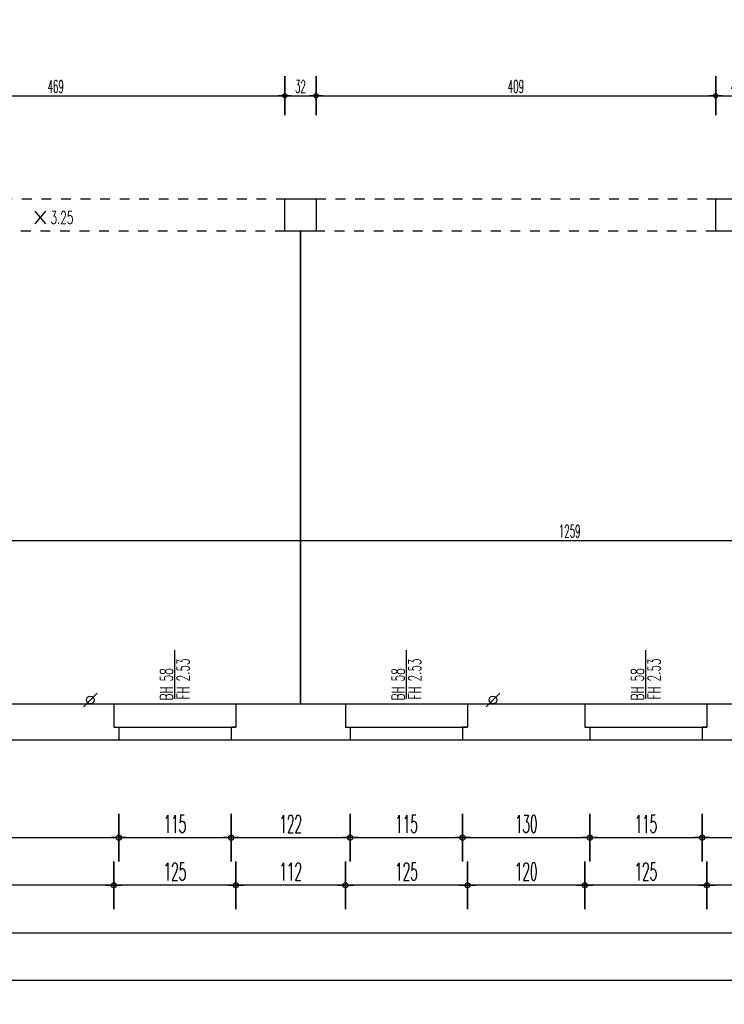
# Model space of a CAD drawing. Extents: x -14.3 to 68.8, y -3.9 to 57.4.
# Tile 3 of 46: x 7.3 to 14.5, y -2.7 to 7.4. Entities that reach past the tile are written whole.
import ezdxf
from ezdxf.enums import TextEntityAlignment as Align

# ---------------------------------------------------------------- set-up
doc = ezdxf.new("R2010")
doc.units = 0
doc.header["$LTSCALE"] = 0.25
doc.header["$MEASUREMENT"] = 0
doc.header["$PDMODE"] = 34
doc.header["$PDSIZE"] = 0.06
doc.linetypes.add('BOS_PUNKT', pattern=[0.18, 0, -0.18])
doc.layers.get('0').update_dxf_attribs({"color": 30, "linetype": 'CONTINUOUS'})
doc.layers.get('DEFPOINTS').update_dxf_attribs({"linetype": 'CONTINUOUS'})
for name, color, linetype in [('01BEM-A', 7, 'CONTINUOUS'), ('01BEM-FEN', 7, 'CONTINUOUS'), ('01BEM-I', 7, 'CONTINUOUS'), ('01FEN', 4, 'CONTINUOUS'), ('01FLA-POLY1', 1, 'CONTINUOUS'), ('01TGA-STG', 4, 'CONTINUOUS'), ('01TXT', 7, 'CONTINUOUS'), ('01WAN', 3, 'CONTINUOUS'), ('01WAN-S', 7, 'CONTINUOUS'), ('01WAN-UZ', 7, 'BOS_PUNKT')]:
    doc.layers.add(name, color=color, linetype=linetype)
doc.styles.add('BOS', font='romans.shx', dxfattribs={"width": 0.6})
doc.styles.add('BOS-BEM', font='romans.shx', dxfattribs={"width": 0.5})
doc.dimstyles.new('BOS-130', dxfattribs={"dimscale": 0.001, "dimtxt": 130, "dimasz": 10.666667, "dimexe": 1.8, "dimexo": 0.1, "dimgap": 30, "dimtad": 1, "dimdec": 4, "dimlfac": 100, "dimrnd": 0.5, "dimzin": 12, "dimtxsty": 'BOS-BEM', "dimblk1": 'BOS-BEM', "dimblk2": 'BOS-BEM', "dimsah": 1, "dimcen": 1.5, "dimse1": 1, "dimse2": 1, "dimclrd": 256, "dimclre": 256, "dimclrt": 256, "dimazin": 3, "dimtfac": 1, "dimtdec": 4, "dimtmove": 0, "dimatfit": 3, "dimtvp": 1.2, "dimtolj": 1, "dimtzin": 0})
doc.dimstyles.new('BOS-180', dxfattribs={"dimscale": 0.001, "dimtxt": 180, "dimasz": 13, "dimexe": 1.8, "dimexo": 0.1, "dimgap": 50, "dimtad": 1, "dimdec": 4, "dimlfac": 100, "dimrnd": 0.5, "dimzin": 12, "dimtxsty": 'BOS-BEM', "dimblk1": 'BOS-BEM', "dimblk2": 'BOS-BEM', "dimsah": 1, "dimcen": 1.5, "dimse1": 1, "dimse2": 1, "dimclrd": 256, "dimclre": 256, "dimclrt": 256, "dimazin": 3, "dimtfac": 1, "dimtdec": 4, "dimtmove": 0, "dimatfit": 3, "dimtvp": 1.2, "dimtolj": 1, "dimtzin": 0})

# ---------------------------------------------------------------- blocks, each defined once
blk = doc.blocks.new('BL_TGA-STGL')
blk.add_line((-0.071, -0.071), (0.071, 0.071))
blk.add_circle((0, 0), 0.04)
blk = doc.blocks.new('BOS-BEM')
for p, q in [((0, -18.75), (0, 18.75)), ((-6.25, 0), (6.25, 0))]:
    blk.add_line(p, q)
blk.add_circle((0, 0), 2)
blk = doc.blocks.new('*D858')
at = {"layer": '01BEM-A'}
blk.add_line((3.443, -1), (8.297, -1), dxfattribs=at)
at = {"layer": 'DEFPOINTS', "color": 0}
for p in [(3.43, 0), (8.31, 0), (8.31, -1)]:
    blk.add_point(p, dxfattribs=at)
at = {"layer": '01BEM-A', "xscale": 0.013, "yscale": 0.013, "zscale": 0.013, "rotation": 180}
blk.add_blockref('BOS-BEM', (3.43, -1), dxfattribs=at)
at = {"layer": '01BEM-A', "xscale": 0.013, "yscale": 0.013, "zscale": 0.013}
blk.add_blockref('BOS-BEM', (8.31, -1), dxfattribs=at)
at = {"layer": '01BEM-A', "insert": (5.87, -0.86), "char_height": 0.18, "attachment_point": 5, "style": 'BOS-BEM'}
blk.add_mtext('\\A1;488', dxfattribs=at)
blk = doc.blocks.new('*D886')
at = {"layer": '01BEM-A'}
blk.add_line((8.323, -1), (9.447, -1), dxfattribs=at)
at = {"layer": 'DEFPOINTS', "color": 0}
for p in [(8.31, 0), (9.46, 0), (9.46, -1)]:
    blk.add_point(p, dxfattribs=at)
at = {"layer": '01BEM-A', "xscale": 0.013, "yscale": 0.013, "zscale": 0.013, "rotation": 180}
blk.add_blockref('BOS-BEM', (8.31, -1), dxfattribs=at)
at = {"layer": '01BEM-A', "xscale": 0.013, "yscale": 0.013, "zscale": 0.013}
blk.add_blockref('BOS-BEM', (9.46, -1), dxfattribs=at)
at = {"layer": '01BEM-A', "insert": (8.885, -0.86), "char_height": 0.18, "attachment_point": 5, "style": 'BOS-BEM'}
blk.add_mtext('\\A1;115', dxfattribs=at)
blk = doc.blocks.new('*D885')
at = {"layer": '01BEM-A'}
blk.add_line((9.473, -1), (10.667, -1), dxfattribs=at)
at = {"layer": 'DEFPOINTS', "color": 0}
for p in [(10.68, 0), (9.46, 0), (10.68, -1)]:
    blk.add_point(p, dxfattribs=at)
at = {"layer": '01BEM-A', "xscale": 0.013, "yscale": 0.013, "zscale": 0.013, "rotation": 180}
blk.add_blockref('BOS-BEM', (9.46, -1), dxfattribs=at)
at = {"layer": '01BEM-A', "xscale": 0.013, "yscale": 0.013, "zscale": 0.013}
blk.add_blockref('BOS-BEM', (10.68, -1), dxfattribs=at)
at = {"layer": '01BEM-A', "insert": (10.07, -0.86), "char_height": 0.18, "attachment_point": 5, "style": 'BOS-BEM'}
blk.add_mtext('\\A1;122', dxfattribs=at)
blk = doc.blocks.new('*D884')
at = {"layer": '01BEM-A'}
blk.add_line((10.693, -1), (11.817, -1), dxfattribs=at)
at = {"layer": 'DEFPOINTS', "color": 0}
for p in [(10.68, 0), (11.83, 0), (11.83, -1)]:
    blk.add_point(p, dxfattribs=at)
at = {"layer": '01BEM-A', "xscale": 0.013, "yscale": 0.013, "zscale": 0.013, "rotation": 180}
blk.add_blockref('BOS-BEM', (10.68, -1), dxfattribs=at)
at = {"layer": '01BEM-A', "xscale": 0.013, "yscale": 0.013, "zscale": 0.013}
blk.add_blockref('BOS-BEM', (11.83, -1), dxfattribs=at)
at = {"layer": '01BEM-A', "insert": (11.255, -0.86), "char_height": 0.18, "attachment_point": 5, "style": 'BOS-BEM'}
blk.add_mtext('\\A1;115', dxfattribs=at)
blk = doc.blocks.new('*D883')
at = {"layer": '01BEM-A'}
blk.add_line((11.843, -1), (13.117, -1), dxfattribs=at)
at = {"layer": 'DEFPOINTS', "color": 0}
for p in [(13.13, 0), (11.83, 0), (13.13, -1)]:
    blk.add_point(p, dxfattribs=at)
at = {"layer": '01BEM-A', "xscale": 0.013, "yscale": 0.013, "zscale": 0.013, "rotation": 180}
blk.add_blockref('BOS-BEM', (11.83, -1), dxfattribs=at)
at = {"layer": '01BEM-A', "xscale": 0.013, "yscale": 0.013, "zscale": 0.013}
blk.add_blockref('BOS-BEM', (13.13, -1), dxfattribs=at)
at = {"layer": '01BEM-A', "insert": (12.48, -0.86), "char_height": 0.18, "attachment_point": 5, "style": 'BOS-BEM'}
blk.add_mtext('\\A1;130', dxfattribs=at)
blk = doc.blocks.new('*D882')
at = {"layer": '01BEM-A'}
blk.add_line((13.143, -1), (14.267, -1), dxfattribs=at)
at = {"layer": 'DEFPOINTS', "color": 0}
for p in [(13.13, 0), (14.28, 0), (14.28, -1)]:
    blk.add_point(p, dxfattribs=at)
at = {"layer": '01BEM-A', "xscale": 0.013, "yscale": 0.013, "zscale": 0.013, "rotation": 180}
blk.add_blockref('BOS-BEM', (13.13, -1), dxfattribs=at)
at = {"layer": '01BEM-A', "xscale": 0.013, "yscale": 0.013, "zscale": 0.013}
blk.add_blockref('BOS-BEM', (14.28, -1), dxfattribs=at)
at = {"layer": '01BEM-A', "insert": (13.705, -0.86), "char_height": 0.18, "attachment_point": 5, "style": 'BOS-BEM'}
blk.add_mtext('\\A1;115', dxfattribs=at)
blk = doc.blocks.new('*D881')
at = {"layer": '01BEM-A'}
blk.add_line((14.293, -1), (15.417, -1), dxfattribs=at)
at = {"layer": 'DEFPOINTS', "color": 0}
for p in [(15.43, 0), (14.28, 0), (15.43, -1)]:
    blk.add_point(p, dxfattribs=at)
at = {"layer": '01BEM-A', "xscale": 0.013, "yscale": 0.013, "zscale": 0.013, "rotation": 180}
blk.add_blockref('BOS-BEM', (14.28, -1), dxfattribs=at)
at = {"layer": '01BEM-A', "xscale": 0.013, "yscale": 0.013, "zscale": 0.013}
blk.add_blockref('BOS-BEM', (15.43, -1), dxfattribs=at)
at = {"layer": '01BEM-A', "insert": (14.855, -0.86), "char_height": 0.18, "attachment_point": 5, "style": 'BOS-BEM'}
blk.add_mtext('\\A1;115', dxfattribs=at)
blk = doc.blocks.new('*D880')
at = {"layer": '01BEM-A'}
blk.add_line((15.367, -1.4875), (14.343, -1.4875), dxfattribs=at)
at = {"layer": 'DEFPOINTS', "color": 0}
for p in [(14.33, 0.37), (15.38, 0.37), (14.33, -1.4875)]:
    blk.add_point(p, dxfattribs=at)
at = {"layer": '01BEM-A', "xscale": 0.013, "yscale": 0.013, "zscale": 0.013, "rotation": 180}
blk.add_blockref('BOS-BEM', (14.33, -1.4875), dxfattribs=at)
at = {"layer": '01BEM-A', "xscale": 0.013, "yscale": 0.013, "zscale": 0.013}
blk.add_blockref('BOS-BEM', (15.38, -1.4875), dxfattribs=at)
at = {"layer": '01BEM-A', "insert": (14.855, -1.3475), "char_height": 0.18, "attachment_point": 5, "style": 'BOS-BEM'}
blk.add_mtext('\\A1;105', dxfattribs=at)
blk = doc.blocks.new('*D879')
at = {"layer": '01BEM-A'}
blk.add_line((14.317, -1.4875), (13.093, -1.4875), dxfattribs=at)
at = {"layer": 'DEFPOINTS', "color": 0}
for p in [(14.33, 0.37), (13.08, 0.25), (13.08, -1.4875)]:
    blk.add_point(p, dxfattribs=at)
at = {"layer": '01BEM-A', "xscale": 0.013, "yscale": 0.013, "zscale": 0.013, "rotation": 180}
blk.add_blockref('BOS-BEM', (13.08, -1.4875), dxfattribs=at)
at = {"layer": '01BEM-A', "xscale": 0.013, "yscale": 0.013, "zscale": 0.013}
blk.add_blockref('BOS-BEM', (14.33, -1.4875), dxfattribs=at)
at = {"layer": '01BEM-A', "insert": (13.705, -1.3475), "char_height": 0.18, "attachment_point": 5, "style": 'BOS-BEM'}
blk.add_mtext('\\A1;125', dxfattribs=at)
blk = doc.blocks.new('*D878')
at = {"layer": '01BEM-A'}
blk.add_line((13.067, -1.4875), (11.893, -1.4875), dxfattribs=at)
at = {"layer": 'DEFPOINTS', "color": 0}
for p in [(11.88, 0.25), (13.08, 0.25), (11.88, -1.4875)]:
    blk.add_point(p, dxfattribs=at)
at = {"layer": '01BEM-A', "xscale": 0.013, "yscale": 0.013, "zscale": 0.013, "rotation": 180}
blk.add_blockref('BOS-BEM', (11.88, -1.4875), dxfattribs=at)
at = {"layer": '01BEM-A', "xscale": 0.013, "yscale": 0.013, "zscale": 0.013}
blk.add_blockref('BOS-BEM', (13.08, -1.4875), dxfattribs=at)
at = {"layer": '01BEM-A', "insert": (12.48, -1.3475), "char_height": 0.18, "attachment_point": 5, "style": 'BOS-BEM'}
blk.add_mtext('\\A1;120', dxfattribs=at)
blk = doc.blocks.new('*D877')
at = {"layer": '01BEM-A'}
blk.add_line((11.867, -1.4875), (10.643, -1.4875), dxfattribs=at)
at = {"layer": 'DEFPOINTS', "color": 0}
for p in [(10.63, 0.25), (11.88, 0.25), (10.63, -1.4875)]:
    blk.add_point(p, dxfattribs=at)
at = {"layer": '01BEM-A', "xscale": 0.013, "yscale": 0.013, "zscale": 0.013, "rotation": 180}
blk.add_blockref('BOS-BEM', (10.63, -1.4875), dxfattribs=at)
at = {"layer": '01BEM-A', "xscale": 0.013, "yscale": 0.013, "zscale": 0.013}
blk.add_blockref('BOS-BEM', (11.88, -1.4875), dxfattribs=at)
at = {"layer": '01BEM-A', "insert": (11.255, -1.3475), "char_height": 0.18, "attachment_point": 5, "style": 'BOS-BEM'}
blk.add_mtext('\\A1;125', dxfattribs=at)
blk = doc.blocks.new('*D876')
at = {"layer": '01BEM-A'}
blk.add_line((10.617, -1.487), (9.523, -1.487), dxfattribs=at)
at = {"layer": 'DEFPOINTS', "color": 0}
for p in [(9.51, 0.227), (10.63, 0.25), (9.51, -1.487)]:
    blk.add_point(p, dxfattribs=at)
at = {"layer": '01BEM-A', "xscale": 0.013, "yscale": 0.013, "zscale": 0.013, "rotation": 180}
blk.add_blockref('BOS-BEM', (9.51, -1.487), dxfattribs=at)
at = {"layer": '01BEM-A', "xscale": 0.013, "yscale": 0.013, "zscale": 0.013}
blk.add_blockref('BOS-BEM', (10.63, -1.487), dxfattribs=at)
at = {"layer": '01BEM-A', "insert": (10.07, -1.347), "char_height": 0.18, "attachment_point": 5, "style": 'BOS-BEM'}
blk.add_mtext('\\A1;112', dxfattribs=at)
blk = doc.blocks.new('*D875')
at = {"layer": '01BEM-A'}
blk.add_line((9.497, -1.487), (8.273, -1.487), dxfattribs=at)
at = {"layer": 'DEFPOINTS', "color": 0}
for p in [(8.26, 0.25), (9.51, 0.227), (8.26, -1.487)]:
    blk.add_point(p, dxfattribs=at)
at = {"layer": '01BEM-A', "xscale": 0.013, "yscale": 0.013, "zscale": 0.013, "rotation": 180}
blk.add_blockref('BOS-BEM', (8.26, -1.487), dxfattribs=at)
at = {"layer": '01BEM-A', "xscale": 0.013, "yscale": 0.013, "zscale": 0.013}
blk.add_blockref('BOS-BEM', (9.51, -1.487), dxfattribs=at)
at = {"layer": '01BEM-A', "insert": (8.885, -1.347), "char_height": 0.18, "attachment_point": 5, "style": 'BOS-BEM'}
blk.add_mtext('\\A1;125', dxfattribs=at)
blk = doc.blocks.new('*D857')
at = {"layer": '01BEM-A'}
blk.add_line((8.247, -1.4875), (3.493, -1.4875), dxfattribs=at)
at = {"layer": 'DEFPOINTS', "color": 0}
for p in [(3.48, 0.25), (8.26, 0.25), (3.48, -1.4875)]:
    blk.add_point(p, dxfattribs=at)
at = {"layer": '01BEM-A', "xscale": 0.013, "yscale": 0.013, "zscale": 0.013, "rotation": 180}
blk.add_blockref('BOS-BEM', (3.48, -1.4875), dxfattribs=at)
at = {"layer": '01BEM-A', "xscale": 0.013, "yscale": 0.013, "zscale": 0.013}
blk.add_blockref('BOS-BEM', (8.26, -1.4875), dxfattribs=at)
at = {"layer": '01BEM-A', "insert": (5.87, -1.3475), "char_height": 0.18, "attachment_point": 5, "style": 'BOS-BEM'}
blk.add_mtext('\\A1;478', dxfattribs=at)
blk = doc.blocks.new('*D851')
at = {"layer": '01BEM-A'}
blk.add_line((0.013, -1.975), (36.007, -1.975), dxfattribs=at)
at = {"layer": 'DEFPOINTS', "color": 0}
for p in [(0, 1.63), (36.02, 0), (36.02, -1.975)]:
    blk.add_point(p, dxfattribs=at)
at = {"layer": '01BEM-A', "xscale": 0.013, "yscale": 0.013, "zscale": 0.013, "rotation": 180}
blk.add_blockref('BOS-BEM', (0, -1.975), dxfattribs=at)
at = {"layer": '01BEM-A', "xscale": 0.013, "yscale": 0.013, "zscale": 0.013}
blk.add_blockref('BOS-BEM', (36.02, -1.975), dxfattribs=at)
at = {"layer": '01BEM-A', "insert": (18.01, -1.835), "char_height": 0.18, "attachment_point": 5, "style": 'BOS-BEM'}
blk.add_mtext('\\A1;3602', dxfattribs=at)
blk = doc.blocks.new('*D806')
at = {"layer": '01BEM-A'}
blk.add_line((48.781, -2.462), (-4.007, -2.462), dxfattribs=at)
at = {"layer": 'DEFPOINTS', "color": 0}
for p in [(48.794, 10.707), (-4.02, 1.57), (-4.02, -2.462)]:
    blk.add_point(p, dxfattribs=at)
at = {"layer": '01BEM-A', "xscale": 0.013, "yscale": 0.013, "zscale": 0.013, "rotation": 180}
blk.add_blockref('BOS-BEM', (-4.02, -2.462), dxfattribs=at)
at = {"layer": '01BEM-A', "xscale": 0.013, "yscale": 0.013, "zscale": 0.013}
blk.add_blockref('BOS-BEM', (48.794, -2.462), dxfattribs=at)
at = {"layer": '01BEM-A', "insert": (22.387, -2.322), "char_height": 0.18, "attachment_point": 5, "style": 'BOS-BEM'}
blk.add_mtext('\\A1;5281.5', dxfattribs=at)
blk = doc.blocks.new('*D1021')
at = {"layer": '01BEM-I'}
blk.add_line((5.331, 6.596), (9.999, 6.596), dxfattribs=at)
at = {"layer": 'DEFPOINTS', "color": 0}
for p in [(10.01, 6.596), (5.32, 5.54), (10.01, 5.54)]:
    blk.add_point(p, dxfattribs=at)
at = {"layer": '01BEM-I', "xscale": 0.01066666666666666, "yscale": 0.01066666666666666, "zscale": 0.01066666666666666, "rotation": 180}
blk.add_blockref('BOS-BEM', (5.32, 6.596), dxfattribs=at)
at = {"layer": '01BEM-I', "xscale": 0.01066666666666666, "yscale": 0.01066666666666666, "zscale": 0.01066666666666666}
blk.add_blockref('BOS-BEM', (10.01, 6.596), dxfattribs=at)
at = {"layer": '01BEM-I', "insert": (7.665, 6.691), "char_height": 0.13, "attachment_point": 5, "style": 'BOS-BEM'}
blk.add_mtext('\\A1;469', dxfattribs=at)
blk = doc.blocks.new('*D1034')
at = {"layer": '01BEM-I'}
blk.add_line((10.021, 6.596), (10.319, 6.596), dxfattribs=at)
at = {"layer": 'DEFPOINTS', "color": 0}
for p in [(10.33, 6.596), (10.01, 5.54), (10.33, 5.54)]:
    blk.add_point(p, dxfattribs=at)
at = {"layer": '01BEM-I', "xscale": 0.01066666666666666, "yscale": 0.01066666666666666, "zscale": 0.01066666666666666, "rotation": 180}
blk.add_blockref('BOS-BEM', (10.01, 6.596), dxfattribs=at)
at = {"layer": '01BEM-I', "xscale": 0.01066666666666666, "yscale": 0.01066666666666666, "zscale": 0.01066666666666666}
blk.add_blockref('BOS-BEM', (10.33, 6.596), dxfattribs=at)
at = {"layer": '01BEM-I', "insert": (10.17, 6.691), "char_height": 0.13, "attachment_point": 5, "style": 'BOS-BEM'}
blk.add_mtext('\\A1;32', dxfattribs=at)
blk = doc.blocks.new('*D1033')
at = {"layer": '01BEM-I'}
blk.add_line((10.341, 6.596), (14.409, 6.596), dxfattribs=at)
at = {"layer": 'DEFPOINTS', "color": 0}
for p in [(14.42, 6.596), (10.33, 5.54), (14.42, 5.54)]:
    blk.add_point(p, dxfattribs=at)
at = {"layer": '01BEM-I', "xscale": 0.01066666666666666, "yscale": 0.01066666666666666, "zscale": 0.01066666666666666, "rotation": 180}
blk.add_blockref('BOS-BEM', (10.33, 6.596), dxfattribs=at)
at = {"layer": '01BEM-I', "xscale": 0.01066666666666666, "yscale": 0.01066666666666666, "zscale": 0.01066666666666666}
blk.add_blockref('BOS-BEM', (14.42, 6.596), dxfattribs=at)
at = {"layer": '01BEM-I', "insert": (12.375, 6.691), "char_height": 0.13, "attachment_point": 5, "style": 'BOS-BEM'}
blk.add_mtext('\\A1;409', dxfattribs=at)
blk = doc.blocks.new('*D1035')
at = {"layer": '01BEM-I'}
blk.add_line((14.431, 6.596), (14.829, 6.596), dxfattribs=at)
at = {"layer": 'DEFPOINTS', "color": 0}
for p in [(14.84, 6.596), (14.42, 5.54), (14.84, 5.54)]:
    blk.add_point(p, dxfattribs=at)
at = {"layer": '01BEM-I', "xscale": 0.01066666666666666, "yscale": 0.01066666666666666, "zscale": 0.01066666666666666, "rotation": 180}
blk.add_blockref('BOS-BEM', (14.42, 6.596), dxfattribs=at)
at = {"layer": '01BEM-I', "xscale": 0.01066666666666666, "yscale": 0.01066666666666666, "zscale": 0.01066666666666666}
blk.add_blockref('BOS-BEM', (14.84, 6.596), dxfattribs=at)
at = {"layer": '01BEM-I', "insert": (14.63, 6.691), "char_height": 0.13, "attachment_point": 5, "style": 'BOS-BEM'}
blk.add_mtext('\\A1;42', dxfattribs=at)
blk = doc.blocks.new('*D854')
at = {"layer": '01BEM-I'}
blk.add_line((6.641, 2.043), (19.209, 2.043), dxfattribs=at)
at = {"layer": 'DEFPOINTS', "color": 0}
for p in [(6.63, 2.905), (19.22, 2.79), (19.22, 2.043)]:
    blk.add_point(p, dxfattribs=at)
at = {"layer": '01BEM-I', "xscale": 0.01066666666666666, "yscale": 0.01066666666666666, "zscale": 0.01066666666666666, "rotation": 180}
blk.add_blockref('BOS-BEM', (6.63, 2.043), dxfattribs=at)
at = {"layer": '01BEM-I', "xscale": 0.01066666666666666, "yscale": 0.01066666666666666, "zscale": 0.01066666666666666}
blk.add_blockref('BOS-BEM', (19.22, 2.043), dxfattribs=at)
at = {"layer": '01BEM-I', "insert": (12.925, 2.138), "char_height": 0.13, "attachment_point": 5, "style": 'BOS-BEM'}
blk.add_mtext('\\A1;1259', dxfattribs=at)

msp = doc.modelspace()

# ---------------------------------------------------------------- linework, layer by layer
at = {"layer": '01BEM-FEN', "linetype": 'BYBLOCK'}
for p, q in [((8.885, 0.42), (8.885, 0.92)), ((11.255, 0.42), (11.255, 0.92)), ((13.705, 0.42), (13.705, 0.92))]:
    msp.add_line(p, q, dxfattribs=at)
at = {"layer": '01FEN'}
for p, q in [((8.26, 0.13), (9.51, 0.13)), ((10.63, 0.13), (11.88, 0.13)), ((13.08, 0.13), (14.33, 0.13))]:
    msp.add_line(p, q, dxfattribs=at)
at = {"layer": '01FLA-POLY1'}
for points in [[(5.835, 0.37), (8.26, 0.37), (9.51, 0.37), (10.17, 0.37), (10.17, 5.21), (10.01, 5.21), (10.01, 5.54), (10.33, 5.54), (10.33, 5.21), (10.17, 5.21), (10.17, 0.37), (10.63, 0.37), (11.88, 0.37), (13.08, 0.37), (14.33, 0.37), (14.63, 0.37)], [(14.63, 5.21), (14.42, 5.21), (14.42, 5.54), (14.84, 5.54)]]:
    msp.add_lwpolyline(points, dxfattribs=at)
at = {"layer": '01WAN'}
for p, q in [((3.48, 0.37), (8.26, 0.37)), ((9.51, 0.37), (10.63, 0.37)), ((11.88, 0.37), (13.08, 0.37)), ((14.33, 0.37), (15.38, 0.37)), ((3.43, 0), (8.31, 0)), ((9.46, 0), (10.68, 0)), ((11.83, 0), (13.13, 0)), ((14.28, 0), (15.43, 0))]:
    msp.add_line(p, q, dxfattribs=at)
for points in [[(8.26, 0.37), (8.26, 0.13), (8.31, 0.13), (8.31, 0)], [(9.51, 0.37), (9.51, 0.13), (9.46, 0.13), (9.46, 0)], [(10.63, 0.37), (10.63, 0.13), (10.68, 0.13), (10.68, 0)], [(11.88, 0.37), (11.88, 0.13), (11.83, 0.13), (11.83, 0)], [(13.08, 0.37), (13.08, 0.13), (13.13, 0.13), (13.13, 0)], [(14.33, 0.37), (14.33, 0.13), (14.28, 0.13), (14.28, 0)]]:
    msp.add_lwpolyline(points, dxfattribs=at)
at = {"layer": '01WAN-S'}
for p, q in [((8.26, 0.37), (9.51, 0.37)), ((10.63, 0.37), (11.88, 0.37)), ((13.08, 0.37), (14.33, 0.37)), ((8.31, 0), (9.46, 0)), ((10.68, 0), (11.83, 0)), ((13.13, 0), (14.28, 0))]:
    msp.add_line(p, q, dxfattribs=at)
at = {"layer": '01WAN-UZ'}
for p, q in [((5.32, 5.54), (10.01, 5.54)), ((10.33, 5.54), (14.42, 5.54)), ((10.01, 5.21), (5.32, 5.21)), ((14.42, 5.21), (10.33, 5.21))]:
    msp.add_line(p, q, dxfattribs=at)

# ---------------------------------------------------------------- block references
at = {"layer": '01TGA-STG'}
for p in [(8.02, 0.41), (12.14, 0.41)]:
    msp.add_blockref('BL_TGA-STGL', p, dxfattribs=at)

# ---------------------------------------------------------------- texts
at = {"layer": '01BEM-FEN', "linetype": 'BYBLOCK', "style": 'BOS', "width": 0.6}
for s, p in [('58', (8.8636637, 0.5999102)), ('2.53', (9.0348924, 0.5999102)), ('58', (11.2336637, 0.5999102)), ('2.53', (11.4048924, 0.5999102)), ('58', (13.6836637, 0.5999102)), ('2.53', (13.8548924, 0.5999102)), ('BH', (8.8636637, 0.4044798)), ('FH', (9.0348924, 0.4149648)), ('BH', (11.2336637, 0.4044798)), ('FH', (11.4048924, 0.4149648)), ('BH', (13.6836637, 0.4044798)), ('FH', (13.8548924, 0.4149648))]:
    msp.add_text(s, height=0.13, rotation=90, dxfattribs=at).set_placement(p)
at = {"layer": '01TXT', "linetype": 'BYBLOCK', "style": 'BOS', "width": 1.4}
msp.add_text('X', height=0.13, dxfattribs=at).set_placement((7.5076798, 5.349358), align=Align.MIDDLE)
at = {"layer": '01TXT', "linetype": 'BYBLOCK', "style": 'BOS', "width": 0.6}
msp.add_text('3.25', height=0.13, dxfattribs=at).set_placement((7.6116235, 5.284358))

# ---------------------------------------------------------------- dimensions: what is measured, and where the dimension line sits
at = {"layer": '01BEM-A'}
for base, p1, p2, picture, middle in [((-4.02, -2.4625), (48.7938626, 10.7069384), (-4.02, 1.57), '*D806', (22.3869313, -2.3225)), ((36.02, -1.975), (0, 1.63), (36.02, 0), '*D851', (18.01, -1.835)), ((13.08, -1.4875), (14.33, 0.37), (13.08, 0.25), '*D879', (13.705, -1.3475)), ((14.33, -1.4875), (15.38, 0.37), (14.33, 0.37), '*D880', (14.855, -1.3475)), ((3.48, -1.4875), (8.26, 0.25), (3.48, 0.25), '*D857', (5.87, -1.3475)), ((8.26, -1.4875), (9.51, 0.2274517), (8.26, 0.25), '*D875', (8.885, -1.3475)), ((9.51, -1.4875), (10.63, 0.25), (9.51, 0.2274517), '*D876', (10.07, -1.3475)), ((10.63, -1.4875), (11.88, 0.25), (10.63, 0.25), '*D877', (11.255, -1.3475)), ((11.88, -1.4875), (13.08, 0.25), (11.88, 0.25), '*D878', (12.48, -1.3475)), ((8.31, -1), (3.43, 0), (8.31, 0), '*D858', (5.87, -0.86)), ((9.46, -1), (8.31, 0), (9.46, 0), '*D886', (8.885, -0.86)), ((10.68, -1), (9.46, 0), (10.68, 0), '*D885', (10.07, -0.86)), ((11.83, -1), (10.68, 0), (11.83, 0), '*D884', (11.255, -0.86)), ((13.13, -1), (11.83, 0), (13.13, 0), '*D883', (12.48, -0.86)), ((14.28, -1), (13.13, 0), (14.28, 0), '*D882', (13.705, -0.86)), ((15.43, -1), (14.28, 0), (15.43, 0), '*D881', (14.855, -0.86))]:
    dim = msp.add_linear_dim(base=base, p1=p1, p2=p2, dimstyle='BOS-180', dxfattribs=at)
    dim.commit()
    dim.dimension.update_dxf_attribs({"geometry": picture, "text_midpoint": middle})
at = {"layer": '01BEM-I'}
for base, p1, p2, picture, middle in [((10.01, 6.5964691), (5.32, 5.54), (10.01, 5.54), '*D1021', (7.665, 6.6914691)), ((10.33, 6.5964691), (10.01, 5.54), (10.33, 5.54), '*D1034', (10.17, 6.6914691)), ((14.42, 6.5964691), (10.33, 5.54), (14.42, 5.54), '*D1033', (12.375, 6.6914691)), ((14.84, 6.5964691), (14.42, 5.54), (14.84, 5.54), '*D1035', (14.63, 6.6914691)), ((19.22, 2.0434982), (6.63, 2.905), (19.22, 2.79), '*D854', (12.925, 2.1384982))]:
    dim = msp.add_linear_dim(base=base, p1=p1, p2=p2, dimstyle='BOS-130', dxfattribs=at)
    dim.commit()
    dim.dimension.update_dxf_attribs({"geometry": picture, "text_midpoint": middle})

doc.saveas('drawing.dxf')
